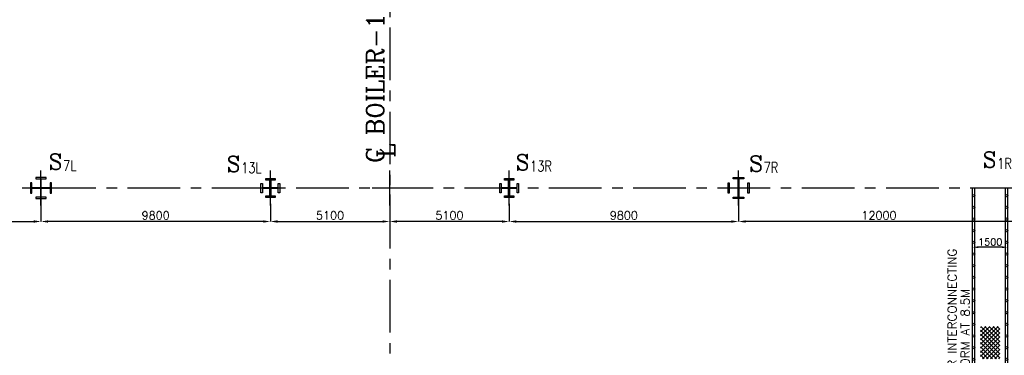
# Model space of a CAD drawing. Header units: inches. Extents: x 0 to 1544102, y 0 to 23144100.
# Tile 44 of 203: x 95279 to 137339, y 157927 to 172287. Entities that reach past the tile are written whole.
import ezdxf

# ---------------------------------------------------------------- set-up
doc = ezdxf.new("R2010")
doc.units = ezdxf.units.IN
doc.header["$LTSCALE"] = 1800
doc.header["$MEASUREMENT"] = 0
doc.linetypes.add('CENTER', pattern=[2, 1.25, -0.25, 0.25, -0.25])
doc.layers.get('0').update_dxf_attribs({"color": 253})
for name, color, linetype in [('1_01_STEEL_TIER1', 7, 'Continuous'), ('CEN', 2, 'CENTER'), ('GRID', 251, 'CENTER'), ('STEEL', 231, 'Continuous')]:
    doc.layers.add(name, color=color, linetype=linetype)
doc.layers.add('DIM', color=4, linetype='Continuous', lineweight=18)
doc.layers.add('TEXT', color=3, linetype='Continuous', lineweight=18)
doc.styles.add('C4', font='COMPLEX', dxfattribs={"width": 0.75, "height": 625})
doc.styles.add('ROMANC', font='ROMANC.SHX')
doc.styles.add('ROMANS', font='romans.shx')
doc.styles.add('S3', font='simplex.shx', dxfattribs={"width": 0.75, "height": 320})
doc.dimstyles.new('STANDARD1', dxfattribs={"dimtxt": 300, "dimasz": 250, "dimexe": 0, "dimexo": 0, "dimgap": 80, "dimtad": 1, "dimdec": 0, "dimzin": 0, "dimdsep": 46, "dimtxsty": 'ROMANS', "dimcen": 0, "dimclrd": 4, "dimclre": 4, "dimclrt": 4, "dimadec": 0, "dimazin": 0, "dimtfac": 0.09, "dimtdec": 0, "dimtix": 1, "dimtofl": 0, "dimtmove": 0, "dimatfit": 3, "dimfxl": 1, "dimtolj": 1, "dimtzin": 0, "dimarcsym": 0})
doc.dimstyles.new('USER175', dxfattribs={"dimscale": 175, "dimtxt": 2, "dimasz": 1.75, "dimexe": 0, "dimexo": 0, "dimgap": 0.5, "dimtad": 1, "dimdec": 0, "dimzin": 0, "dimdsep": 46, "dimtxsty": 'ROMANS', "dimcen": 0, "dimclrd": 4, "dimclre": 4, "dimclrt": 4, "dimadec": 0, "dimazin": 0, "dimtfac": 0.09, "dimtdec": 0, "dimtix": 1, "dimtofl": 0, "dimtmove": 0, "dimatfit": 3, "dimfxl": 1, "dimtolj": 1, "dimtzin": 0, "dimarcsym": 0})

# ---------------------------------------------------------------- blocks, each defined once
blk = doc.blocks.new('*D848')
at = {"layer": 'DIM', "color": 4, "lineweight": -2, "transparency": 16777216}
for p, q in [((-400, 6532), (-400, 6632)), ((850, 6632), (-150, 6632)), ((1100, 6532), (1100, 6632))]:
    blk.add_line(p, q, dxfattribs=at)
at = {"layer": 'DIM', "color": 4, "transparency": 16777216}
for points in [[(-150, 6674), (-150, 6590), (-400, 6632)], [(850, 6674), (850, 6590), (1100, 6632)]]:
    blk.add_solid(points, dxfattribs=at)
at = {"layer": 'DIM', "color": 4, "transparency": 16777216, "insert": (350, 6862), "char_height": 300, "attachment_point": 5, "style": 'ROMANS'}
blk.add_mtext('\\A1;1500', dxfattribs=at)
blk = doc.blocks.new('*D308')
at = {"layer": 'DIM', "color": 4, "lineweight": -2, "transparency": 16777216}
for p, q in [((111086, 164802), (111086, 163652)), ((105986, 164402), (105986, 163652)), ((106292, 163652), (110780, 163652))]:
    blk.add_line(p, q, dxfattribs=at)
at = {"layer": 'DIM', "color": 4, "transparency": 16777216}
for points in [[(106292, 163703), (106292, 163601), (105986, 163652)], [(110780, 163703), (110780, 163601), (111086, 163652)]]:
    blk.add_solid(points, dxfattribs=at)
at = {"layer": 'DIM', "color": 4, "transparency": 16777216, "insert": (108536, 163914), "char_height": 350, "attachment_point": 5, "style": 'ROMANS'}
blk.add_mtext('\\A1;5100', dxfattribs=at)
blk = doc.blocks.new('*D309')
at = {"layer": 'DIM', "color": 4, "lineweight": -2, "transparency": 16777216}
for p, q in [((96186, 165170), (96186, 163652)), ((105986, 164402), (105986, 163652)), ((105680, 163652), (96492, 163652))]:
    blk.add_line(p, q, dxfattribs=at)
at = {"layer": 'DIM', "color": 4, "transparency": 16777216}
for points in [[(96492, 163703), (96492, 163601), (96186, 163652)], [(105680, 163703), (105680, 163601), (105986, 163652)]]:
    blk.add_solid(points, dxfattribs=at)
at = {"layer": 'DIM', "color": 4, "transparency": 16777216, "insert": (101086, 163914), "char_height": 350, "attachment_point": 5, "style": 'ROMANS'}
blk.add_mtext('\\A1;9800', dxfattribs=at)
blk = doc.blocks.new('*D310')
at = {"layer": 'DIM', "color": 4, "lineweight": -2, "transparency": 16777216}
for p, q in [((96186, 165170), (96186, 163652)), ((84186, 164229), (84186, 163652)), ((84492, 163652), (95880, 163652))]:
    blk.add_line(p, q, dxfattribs=at)
at = {"layer": 'DIM', "color": 4, "transparency": 16777216}
for points in [[(84492, 163703), (84492, 163601), (84186, 163652)], [(95880, 163703), (95880, 163601), (96186, 163652)]]:
    blk.add_solid(points, dxfattribs=at)
at = {"layer": 'DIM', "color": 4, "transparency": 16777216, "insert": (90186, 163914), "char_height": 350, "attachment_point": 5, "style": 'ROMANS'}
blk.add_mtext('\\A1;12000', dxfattribs=at)
blk = doc.blocks.new('*D313')
at = {"layer": 'DIM', "color": 4, "lineweight": -2, "transparency": 16777216}
for p, q in [((111086, 164802), (111086, 163652)), ((116186, 164402), (116186, 163652)), ((115880, 163652), (111392, 163652))]:
    blk.add_line(p, q, dxfattribs=at)
at = {"layer": 'DIM', "color": 4, "transparency": 16777216}
for points in [[(111392, 163703), (111392, 163601), (111086, 163652)], [(115880, 163703), (115880, 163601), (116186, 163652)]]:
    blk.add_solid(points, dxfattribs=at)
at = {"layer": 'DIM', "color": 4, "transparency": 16777216, "insert": (113636, 163914), "char_height": 350, "attachment_point": 5, "style": 'ROMANS'}
blk.add_mtext('\\A1;5100', dxfattribs=at)
blk = doc.blocks.new('*D314')
at = {"layer": 'DIM', "color": 4, "lineweight": -2, "transparency": 16777216}
for p, q in [((125986, 165170), (125986, 163652)), ((116186, 164402), (116186, 163652)), ((116492, 163652), (125680, 163652))]:
    blk.add_line(p, q, dxfattribs=at)
at = {"layer": 'DIM', "color": 4, "transparency": 16777216}
for points in [[(116492, 163703), (116492, 163601), (116186, 163652)], [(125680, 163703), (125680, 163601), (125986, 163652)]]:
    blk.add_solid(points, dxfattribs=at)
at = {"layer": 'DIM', "color": 4, "transparency": 16777216, "insert": (121086, 163914), "char_height": 350, "attachment_point": 5, "style": 'ROMANS'}
blk.add_mtext('\\A1;9800', dxfattribs=at)
blk = doc.blocks.new('*D315')
at = {"layer": 'DIM', "color": 4, "lineweight": -2, "transparency": 16777216}
for p, q in [((125986, 165170), (125986, 163652)), ((137986, 164229), (137986, 163652)), ((137680, 163652), (126292, 163652))]:
    blk.add_line(p, q, dxfattribs=at)
at = {"layer": 'DIM', "color": 4, "transparency": 16777216}
for points in [[(126292, 163703), (126292, 163601), (125986, 163652)], [(137680, 163703), (137680, 163601), (137986, 163652)]]:
    blk.add_solid(points, dxfattribs=at)
at = {"layer": 'DIM', "color": 4, "transparency": 16777216, "insert": (131986, 163914), "char_height": 350, "attachment_point": 5, "style": 'ROMANS'}
blk.add_mtext('\\A1;12000', dxfattribs=at)
blk = doc.blocks.new('BOILER INTERCONNECTION PLATFORM-RHS')
at = {"layer": 'STEEL'}
h = blk.add_hatch(dxfattribs=at)
h.set_pattern_fill('ANSI37', color=256, scale=1000, style=0)
h.set_pattern_definition([(45, (-55893.15, -117065.99), (-88.38835, 88.38835), []), (135, (-55893.15, -117065.99), (-88.38835, -88.38835), [])])
h.paths.add_polyline_path([(-67.8, 3247), (767.8, 3247), (767.8, 1863.1), (-67.8, 1863.1)])
for p, q in [((-400, -654.9), (-400, 9165.1)), ((-300, -654.9), (-300, 9165.1)), ((1000, -654.9), (1000, 9165.1)), ((1100, -657.2), (1100, 9165.1))]:
    blk.add_line(p, q, dxfattribs=at)
for centre in [(-349.8, 8839.3), (1050.2, 8839.3), (1050.2, 8839.3), (-349.8, 8339.3), (1050.2, 8339.3), (-350, 7839.3), (1050, 7839.3), (-350, 7339.3), (1050, 7339.3), (-350, 6839.3), (1050, 6839.3), (-350, 6339.3), (1050, 6339.3), (-350, 5839.3), (1050, 5839.3), (-350, 5339.3), (1050, 5339.3), (-350, 4839.3), (1050, 4839.3), (-350, 4339.3), (1050, 4339.3), (-350, 3839.3), (1050, 3839.3), (-350, 3339.3), (1050, 3339.3), (-350, 2839.3), (1050, 2839.3), (-350, 2339.3), (1050, 2339.3), (-350, 1839.3), (1050, 1839.3), (-350, 1339.3), (1050, 1339.3), (-350, 839.3), (1050, 839.3), (-350, 339.3), (1050, 339.3), (-350, -160.7), (1050, -160.7)]:
    blk.add_circle(centre, 50, dxfattribs=at)
at = {"layer": 'TEXT', "color": 3, "char_height": 375, "attachment_point": 4, "rotation": 90, "style": 'ROMANS'}
for s, insert in [('BOILER INTERCONNECTING', (-1275.9, 78.4)), ('PLATFORM AT 8.5M', (-718.1, 78.4))]:
    blk.add_mtext(s, dxfattribs=dict(at, insert=insert))
at = {"layer": 'DIM'}
dim = blk.add_linear_dim(base=(-400, 6632), p1=(1100, 6532), p2=(-400, 6532), dimstyle='STANDARD1', dxfattribs=at)
dim.commit()
dim.dimension.update_dxf_attribs({"geometry": '*D848', "text_midpoint": (350, 6862)})

msp = doc.modelspace()

# ---------------------------------------------------------------- linework, layer by layer
at = {"layer": '1_01_STEEL_TIER1', "color": 1}
for points in [[(96411.21, 164690.88), (96198.71, 164690.88), (96198.71, 165072.37), (96580.21, 165072.37), (96580.21, 164859.88), (96636.21, 164859.88), (96636.21, 165309.88), (96580.21, 165309.88), (96580.21, 165097.37), (96198.71, 165097.37), (96198.71, 165478.87), (96411.21, 165478.87), (96411.21, 165534.88), (95961.21, 165534.88), (95961.21, 165478.87), (96173.71, 165478.87), (96173.71, 165097.37), (95792.21, 165097.37), (95792.21, 165309.88), (95736.21, 165309.88), (95736.21, 164859.88), (95792.21, 164859.88), (95792.21, 165072.37), (96173.71, 165072.37), (96173.71, 164690.88), (95961.21, 164690.88), (95961.21, 164634.88), (96411.21, 164634.88)], [(106186.21, 164684.88), (105786.21, 164684.88), (105786.21, 164747.88), (105966.21, 164747.88), (105966.21, 165064.88), (105649.21, 165064.88), (105649.21, 164884.88), (105586.21, 164884.88), (105586.21, 165284.88), (105649.21, 165284.88), (105649.21, 165104.88), (105966.21, 165104.88), (105966.21, 165421.88), (105786.21, 165421.88), (105786.21, 165484.88), (106186.21, 165484.88), (106186.21, 165421.88), (106006.21, 165421.88), (106006.21, 165104.88), (106323.21, 165104.88), (106323.21, 165284.88), (106386.21, 165284.88), (106386.21, 164884.88), (106323.21, 164884.88), (106323.21, 165064.88), (106006.21, 165064.88), (106006.21, 164747.88), (106186.21, 164747.88)], [(116386.21, 164684.88), (115986.21, 164684.88), (115986.21, 164747.88), (116166.21, 164747.88), (116166.21, 165064.88), (115849.21, 165064.88), (115849.21, 164884.88), (115786.21, 164884.88), (115786.21, 165284.88), (115849.21, 165284.88), (115849.21, 165104.88), (116166.21, 165104.88), (116166.21, 165421.88), (115986.21, 165421.88), (115986.21, 165484.88), (116386.21, 165484.88), (116386.21, 165421.88), (116206.21, 165421.88), (116206.21, 165104.88), (116523.21, 165104.88), (116523.21, 165284.88), (116586.21, 165284.88), (116586.21, 164884.88), (116523.21, 164884.88), (116523.21, 165064.88), (116206.21, 165064.88), (116206.21, 164747.88), (116386.21, 164747.88)], [(125761.21, 164690.88), (125973.71, 164690.88), (125973.71, 165072.37), (125592.21, 165072.37), (125592.21, 164859.88), (125536.21, 164859.88), (125536.21, 165309.88), (125592.21, 165309.88), (125592.21, 165097.37), (125973.71, 165097.37), (125973.71, 165478.87), (125761.21, 165478.87), (125761.21, 165534.88), (126211.21, 165534.88), (126211.21, 165478.87), (125998.71, 165478.87), (125998.71, 165097.37), (126380.21, 165097.37), (126380.21, 165309.88), (126436.21, 165309.88), (126436.21, 164859.88), (126380.21, 164859.88), (126380.21, 165072.37), (125998.71, 165072.37), (125998.71, 164690.88), (126211.21, 164690.88), (126211.21, 164634.88), (125761.21, 164634.88)]]:
    msp.add_lwpolyline(points, close=True, dxfattribs=at)
at = {"layer": 'CEN'}
for p, q in [((96186.2, 164334.89), (96186.2, 165834.89)), ((105986.2, 164334.89), (105986.2, 165834.89)), ((111086.2, 164334.89), (111086.2, 165834.89)), ((116186.2, 164334.89), (116186.2, 165834.89)), ((125986.2, 164334.89), (125986.2, 165834.89)), ((111836.2, 165084.89), (110336.2, 165084.89))]:
    msp.add_line(p, q, dxfattribs=at)
at = {"layer": 'GRID'}
for p, q in [((111086.2, 200750.83), (111086.2, 156657.66)), ((156136.2, 165084.89), (21036.2, 165084.89))]:
    msp.add_line(p, q, dxfattribs=at)

# ---------------------------------------------------------------- block references
msp.add_blockref('BOILER INTERCONNECTION PLATFORM-RHS', (136386.2, 155919.83))

# ---------------------------------------------------------------- texts
at = {"layer": 'TEXT', "color": 3, "style": 'ROMANC'}
for s, p in [('C BOILER-1', (110836.2, 166154.69)), ('L', (111298.28, 166387.08))]:
    msp.add_text(s, height=750, rotation=90, dxfattribs=at).set_placement(p)
at = {"layer": 'TEXT', "style": 'C4', "text_generation_flag": 6}
for p in [(136417.12, 165961.6), (96517.38, 165869.95), (104122.24, 165775.68), (116466.68, 165847.24), (126443.46, 165790.15)]:
    msp.add_text('S', height=675, rotation=180, dxfattribs=at).set_placement(p)
at = {"layer": 'TEXT', "style": 'S3', "width": 0.8}
for s, p in [('7L', (97129.4, 165817.41)), ('13L', (104734.25, 165723.14)), ('13R', (117078.7, 165794.69)), ('7R', (127055.48, 165737.61)), ('1R', (137029.13, 165909.05))]:
    msp.add_text(s, height=450, dxfattribs=at).set_placement(p)

# ---------------------------------------------------------------- dimensions: what is measured, and where the dimension line sits
at = {"layer": 'DIM'}
for base, p1, p2, picture, middle in [((96186.2, 163651.82), (84186.2, 164229.27), (96186.2, 165170.44), '*D310', (90186.2, 163914.32)), ((125986.2, 163651.82), (116186.2, 164401.82), (125986.2, 165170.44), '*D314', (121086.2, 163914.32)), ((111086.2, 163651.82), (105986.2, 164401.82), (111086.2, 164801.82), '*D308', (108536.2, 163914.32))]:
    dim = msp.add_linear_dim(base=base, p1=p1, p2=p2, dimstyle='USER175', dxfattribs=at)
    dim.commit()
    dim.dimension.update_dxf_attribs({"geometry": picture, "text_midpoint": middle})
for base, p1, p2, picture, middle in [((96186.2, 163651.82), (105986.2, 164401.82), (96186.2, 165170.44), '*D309', (101086.2, 163914.32)), ((125986.2, 163651.82), (137986.2, 164229.27), (125986.2, 165170.44), '*D315', (131986.2, 163914.32)), ((111086.2, 163651.82), (116186.2, 164401.82), (111086.2, 164801.82), '*D313', (113636.2, 163914.32))]:
    dim = msp.add_linear_dim(base=base, p1=p1, p2=p2, angle=180, dimstyle='USER175', dxfattribs=at)
    dim.commit()
    dim.dimension.update_dxf_attribs({"geometry": picture, "text_midpoint": middle})

doc.saveas('drawing.dxf')
